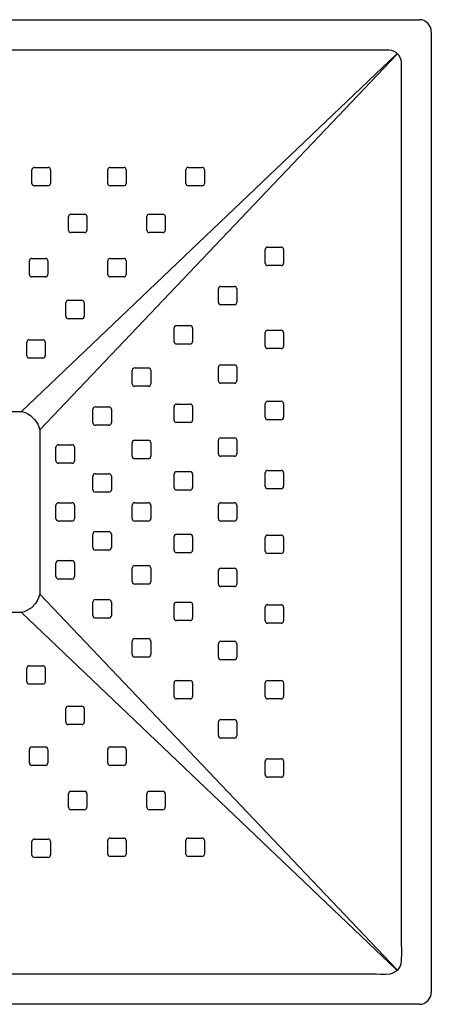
# Model space of a CAD drawing. Header units: millimetres. Extents: x -0.4 to 0.4, y -0.8 to 0.
# Tile 2 of 2: x 0.065 to 0.4, y -0.8 to 0. Entities that reach past the tile are written whole.
import ezdxf

# ---------------------------------------------------------------- set-up
doc = ezdxf.new("R2010")
doc.units = ezdxf.units.MM
doc.layers.add('BLOCKS', color=3, linetype='Continuous')

msp = doc.modelspace()

# ---------------------------------------------------------------- linework, layer by layer
at = {"layer": 'BLOCKS'}
for p, q in [((-0.39, 0), (0.39, 0)), ((0.4, -0.01), (0.4, -0.79)), ((0.37165, -0.02813), (0.06681, -0.31823)), ((0.37191, -0.02837), (0.08177, -0.33319)), ((0.07542, -0.133), (0.07542, -0.122)), ((0.07742, -0.12), (0.08842, -0.12)), ((0.09042, -0.122), (0.09042, -0.133)), ((0.13696, -0.133), (0.13696, -0.122)), ((0.13896, -0.12), (0.14996, -0.12)), ((0.15196, -0.122), (0.15196, -0.133)), ((0.20056, -0.133), (0.20056, -0.122)), ((0.20256, -0.12), (0.21356, -0.12)), ((0.21556, -0.122), (0.21556, -0.133)), ((0.08842, -0.135), (0.07742, -0.135)), ((0.14996, -0.135), (0.13896, -0.135)), ((0.21356, -0.135), (0.20256, -0.135)), ((0.10513, -0.171), (0.10513, -0.16)), ((0.10713, -0.158), (0.11813, -0.158)), ((0.12013, -0.16), (0.12013, -0.171)), ((0.16876, -0.171), (0.16876, -0.16)), ((0.17076, -0.158), (0.18176, -0.158)), ((0.18376, -0.16), (0.18376, -0.171)), ((0.11813, -0.173), (0.10713, -0.173)), ((0.18176, -0.173), (0.17076, -0.173)), ((0.26494, -0.19778), (0.26494, -0.18678)), ((0.26694, -0.18478), (0.27794, -0.18478)), ((0.27994, -0.18678), (0.27994, -0.19778)), ((0.07329, -0.207), (0.07329, -0.196)), ((0.07529, -0.194), (0.08629, -0.194)), ((0.08829, -0.196), (0.08829, -0.207)), ((0.13696, -0.207), (0.13696, -0.196)), ((0.13896, -0.194), (0.14996, -0.194)), ((0.15196, -0.196), (0.15196, -0.207)), ((0.27794, -0.19978), (0.26694, -0.19978)), ((0.08629, -0.209), (0.07529, -0.209)), ((0.14996, -0.209), (0.13896, -0.209)), ((0.22694, -0.22966), (0.22694, -0.21866)), ((0.22894, -0.21666), (0.23994, -0.21666)), ((0.24194, -0.21866), (0.24194, -0.22966)), ((0.10296, -0.241), (0.10296, -0.23)), ((0.10496, -0.228), (0.11596, -0.228)), ((0.11796, -0.23), (0.11796, -0.241)), ((0.23994, -0.23166), (0.22894, -0.23166)), ((0.11596, -0.243), (0.10496, -0.243)), ((0.19094, -0.26154), (0.19094, -0.25054)), ((0.19294, -0.24854), (0.20394, -0.24854)), ((0.20594, -0.25054), (0.20594, -0.26154)), ((0.26494, -0.26526), (0.26494, -0.25426)), ((0.26694, -0.25226), (0.27794, -0.25226)), ((0.27994, -0.25426), (0.27994, -0.26526)), ((0.07126, -0.273), (0.07126, -0.262)), ((0.07326, -0.26), (0.08426, -0.26)), ((0.08626, -0.262), (0.08626, -0.273)), ((0.20394, -0.26354), (0.19294, -0.26354)), ((0.27794, -0.26726), (0.26694, -0.26726)), ((0.08426, -0.275), (0.07326, -0.275)), ((0.15694, -0.29587), (0.15694, -0.28487)), ((0.15894, -0.28287), (0.16994, -0.28287)), ((0.17194, -0.28487), (0.17194, -0.29587)), ((0.22694, -0.29342), (0.22694, -0.28242)), ((0.22894, -0.28042), (0.23994, -0.28042)), ((0.24194, -0.28242), (0.24194, -0.29342)), ((0.23994, -0.29542), (0.22894, -0.29542)), ((0.16994, -0.29787), (0.15894, -0.29787)), ((0.26694, -0.31007), (0.27794, -0.31007)), ((-0.06681, -0.31823), (0.06681, -0.31823)), ((0.12494, -0.32754), (0.12494, -0.31654)), ((0.12694, -0.31454), (0.13794, -0.31454)), ((0.13994, -0.31654), (0.13994, -0.32754)), ((0.19094, -0.3253), (0.19094, -0.3143)), ((0.19294, -0.3123), (0.20394, -0.3123)), ((0.20594, -0.3143), (0.20594, -0.3253)), ((0.26494, -0.32307), (0.26494, -0.31207)), ((0.27994, -0.31207), (0.27994, -0.32307)), ((0.20394, -0.3273), (0.19294, -0.3273)), ((0.27794, -0.32507), (0.26694, -0.32507)), ((0.08177, -0.33319), (0.08177, -0.46681)), ((0.13794, -0.32954), (0.12694, -0.32954)), ((0.15694, -0.35472), (0.15694, -0.34372)), ((0.15894, -0.34172), (0.16994, -0.34172)), ((0.17194, -0.34372), (0.17194, -0.35472)), ((0.22694, -0.35272), (0.22694, -0.34172)), ((0.22894, -0.33972), (0.23994, -0.33972)), ((0.24194, -0.34172), (0.24194, -0.35272)), ((0.09494, -0.3584), (0.09494, -0.3474)), ((0.09694, -0.3454), (0.10794, -0.3454)), ((0.10994, -0.3474), (0.10994, -0.3584)), ((0.16994, -0.35672), (0.15894, -0.35672)), ((0.23994, -0.35472), (0.22894, -0.35472)), ((0.10794, -0.3604), (0.09694, -0.3604)), ((0.19294, -0.36715), (0.20394, -0.36715)), ((0.26694, -0.36616), (0.27794, -0.36616)), ((0.12494, -0.3819), (0.12494, -0.3709)), ((0.12694, -0.3689), (0.13794, -0.3689)), ((0.13994, -0.3709), (0.13994, -0.3819)), ((0.19094, -0.38015), (0.19094, -0.36915)), ((0.20594, -0.36915), (0.20594, -0.38015)), ((0.26494, -0.37916), (0.26494, -0.36816)), ((0.27994, -0.36816), (0.27994, -0.37916)), ((0.13794, -0.3839), (0.12694, -0.3839)), ((0.20394, -0.38215), (0.19294, -0.38215)), ((0.27794, -0.38116), (0.26694, -0.38116)), ((0.09494, -0.40544), (0.09494, -0.39444)), ((0.09694, -0.39244), (0.10794, -0.39244)), ((0.10994, -0.39444), (0.10994, -0.40544)), ((0.15694, -0.40546), (0.15694, -0.39446)), ((0.15894, -0.39246), (0.16994, -0.39246)), ((0.17194, -0.39446), (0.17194, -0.40546)), ((0.22694, -0.40546), (0.22694, -0.39446)), ((0.22894, -0.39246), (0.23994, -0.39246)), ((0.24194, -0.39446), (0.24194, -0.40546)), ((0.10794, -0.40744), (0.09694, -0.40744)), ((0.16994, -0.40746), (0.15894, -0.40746)), ((0.23994, -0.40746), (0.22894, -0.40746)), ((0.12694, -0.41594), (0.13794, -0.41594)), ((0.12494, -0.42894), (0.12494, -0.41794)), ((0.13994, -0.41794), (0.13994, -0.42894)), ((0.19094, -0.43107), (0.19094, -0.42007)), ((0.19294, -0.41807), (0.20394, -0.41807)), ((0.20594, -0.42007), (0.20594, -0.43107)), ((0.26494, -0.43174), (0.26494, -0.42074)), ((0.26694, -0.41874), (0.27794, -0.41874)), ((0.27994, -0.42074), (0.27994, -0.43174)), ((0.13794, -0.43094), (0.12694, -0.43094)), ((0.09694, -0.43944), (0.10794, -0.43944)), ((0.20394, -0.43307), (0.19294, -0.43307)), ((0.27794, -0.43374), (0.26694, -0.43374)), ((0.09494, -0.45244), (0.09494, -0.44144)), ((0.10994, -0.44144), (0.10994, -0.45244)), ((0.15694, -0.45657), (0.15694, -0.44557)), ((0.15894, -0.44357), (0.16994, -0.44357)), ((0.17194, -0.44557), (0.17194, -0.45657)), ((0.22694, -0.45865), (0.22694, -0.44765)), ((0.22894, -0.44565), (0.23994, -0.44565)), ((0.24194, -0.44765), (0.24194, -0.45865)), ((0.10794, -0.45444), (0.09694, -0.45444)), ((0.16994, -0.45857), (0.15894, -0.45857)), ((0.23994, -0.46065), (0.22894, -0.46065)), ((0.3719, -0.77162), (0.08177, -0.46681)), ((0.12694, -0.4712), (0.13794, -0.4712)), ((0.12494, -0.4842), (0.12494, -0.4732)), ((0.13994, -0.4732), (0.13994, -0.4842)), ((0.19094, -0.48624), (0.19094, -0.47524)), ((0.19294, -0.47324), (0.20394, -0.47324)), ((0.20594, -0.47524), (0.20594, -0.48624)), ((0.26494, -0.48836), (0.26494, -0.47736)), ((0.26694, -0.47536), (0.27794, -0.47536)), ((0.27994, -0.47736), (0.27994, -0.48836)), ((0.06681, -0.48177), (-0.06681, -0.48177)), ((0.37162, -0.7719), (0.06681, -0.48177)), ((0.13794, -0.4862), (0.12694, -0.4862)), ((0.20394, -0.48824), (0.19294, -0.48824)), ((0.27794, -0.49036), (0.26694, -0.49036)), ((0.15894, -0.5029), (0.16994, -0.5029)), ((0.15694, -0.5159), (0.15694, -0.5049)), ((0.17194, -0.5049), (0.17194, -0.5159)), ((0.22694, -0.51807), (0.22694, -0.50707)), ((0.22894, -0.50507), (0.23994, -0.50507)), ((0.24194, -0.50707), (0.24194, -0.51807)), ((0.16994, -0.5179), (0.15894, -0.5179)), ((0.07126, -0.53789), (0.07126, -0.52689)), ((0.07326, -0.52489), (0.08426, -0.52489)), ((0.08626, -0.52689), (0.08626, -0.53789)), ((0.23994, -0.52007), (0.22894, -0.52007)), ((0.08426, -0.53989), (0.07326, -0.53989)), ((0.19094, -0.5499), (0.19094, -0.5389)), ((0.19294, -0.5369), (0.20394, -0.5369)), ((0.20594, -0.5389), (0.20594, -0.5499)), ((0.26494, -0.5499), (0.26494, -0.5389)), ((0.26694, -0.5369), (0.27794, -0.5369)), ((0.27994, -0.5389), (0.27994, -0.5499)), ((0.20394, -0.5519), (0.19294, -0.5519)), ((0.27794, -0.5519), (0.26694, -0.5519)), ((0.10296, -0.57074), (0.10296, -0.55974)), ((0.10496, -0.55774), (0.11596, -0.55774)), ((0.11796, -0.55974), (0.11796, -0.57074)), ((0.11596, -0.57274), (0.10496, -0.57274)), ((0.22694, -0.5817), (0.22694, -0.5707)), ((0.22894, -0.5687), (0.23994, -0.5687)), ((0.24194, -0.5707), (0.24194, -0.5817)), ((0.23994, -0.5837), (0.22894, -0.5837)), ((0.07529, -0.59089), (0.08629, -0.59089)), ((0.13896, -0.59089), (0.14996, -0.59089)), ((0.07329, -0.60389), (0.07329, -0.59289)), ((0.08829, -0.59289), (0.08829, -0.60389)), ((0.13696, -0.60389), (0.13696, -0.59289)), ((0.15196, -0.59289), (0.15196, -0.60389)), ((0.08629, -0.60589), (0.07529, -0.60589)), ((0.14996, -0.60589), (0.13896, -0.60589)), ((0.26494, -0.6135), (0.26494, -0.6025)), ((0.26694, -0.6005), (0.27794, -0.6005)), ((0.27994, -0.6025), (0.27994, -0.6135)), ((0.27794, -0.6155), (0.26694, -0.6155)), ((0.10513, -0.63989), (0.10513, -0.62889)), ((0.10713, -0.62689), (0.11813, -0.62689)), ((0.12013, -0.62889), (0.12013, -0.63989)), ((0.16876, -0.63989), (0.16876, -0.62889)), ((0.17076, -0.62689), (0.18176, -0.62689)), ((0.18376, -0.62889), (0.18376, -0.63989)), ((0.11813, -0.64189), (0.10713, -0.64189)), ((0.18176, -0.64189), (0.17076, -0.64189)), ((0.07542, -0.67874), (0.07542, -0.66774)), ((0.07742, -0.66574), (0.08842, -0.66574)), ((0.09042, -0.66774), (0.09042, -0.67874)), ((0.13696, -0.67789), (0.13696, -0.66689)), ((0.13896, -0.66489), (0.14996, -0.66489)), ((0.15196, -0.66689), (0.15196, -0.67789)), ((0.20056, -0.67789), (0.20056, -0.66689)), ((0.20256, -0.66489), (0.21356, -0.66489)), ((0.21556, -0.66689), (0.21556, -0.67789)), ((0.14996, -0.67989), (0.13896, -0.67989)), ((0.21356, -0.67989), (0.20256, -0.67989)), ((0.08842, -0.68074), (0.07742, -0.68074)), ((0.39, -0.8), (-0.39, -0.8))]:
    msp.add_line(p, q, dxfattribs=at)
at = {"layer": 'BLOCKS', "flags": 128}
for points in [[(-0.37219, -0.02745), (-0.37159, -0.02691), (-0.36842, -0.02509), (-0.36665, -0.02458), (-0.36483, -0.02438), (-0.35281, -0.02438), (-0.31737, -0.02438), (-0.24317, -0.02438), (-0.08789, -0.02438), (-0.02218, -0.02438), (0.27168, -0.02438), (0.34514, -0.02438), (0.36351, -0.02438), (0.3656, -0.02445), (0.36766, -0.02484), (0.3696, -0.02562), (0.37138, -0.02674), (0.37219, -0.02745)], [(0.37219, -0.02745), (0.37225, -0.02749), (0.37238, -0.02762), (0.37249, -0.02774), (0.37255, -0.02781)], [(0.37255, -0.02781), (0.37322, -0.02857), (0.37442, -0.03047), (0.37523, -0.03257), (0.37558, -0.03475), (0.37562, -0.03697), (0.37562, -0.04619), (0.37562, -0.0655), (0.37562, -0.10596), (0.37562, -0.1835), (0.37562, -0.50829), (0.37562, -0.68559), (0.37562, -0.7492), (0.37569, -0.75716), (0.37561, -0.76512), (0.37532, -0.76712), (0.37465, -0.76904), (0.37255, -0.77219)], [(0.06681, -0.31823), (0.06681, -0.31823), (0.06975, -0.31921), (0.07209, -0.32029), (0.07428, -0.32164), (0.07782, -0.325), (0.08012, -0.3287), (0.08101, -0.33092), (0.08177, -0.33319), (0.08177, -0.33319)], [(0.08177, -0.46681), (0.08177, -0.46681), (0.08079, -0.46975), (0.07971, -0.47209), (0.07836, -0.47428), (0.075, -0.47782), (0.0713, -0.48012), (0.06908, -0.48101), (0.06681, -0.48177), (0.06681, -0.48177)], [(0.37219, -0.77255), (0.36988, -0.77424), (0.36649, -0.77546), (0.36276, -0.77582), (0.359, -0.77574), (0.35523, -0.77562), (-0.07064, -0.77562), (-0.0804, -0.77562), (-0.23563, -0.77562), (-0.30978, -0.77562), (-0.34519, -0.77562), (-0.3621, -0.77562), (-0.36477, -0.77561), (-0.3674, -0.77524), (-0.3692, -0.77458), (-0.37087, -0.77363), (-0.37219, -0.77255)], [(0.37255, -0.77219), (0.37251, -0.77225), (0.37238, -0.77238), (0.37226, -0.77249), (0.37219, -0.77255)]]:
    msp.add_lwpolyline(points, dxfattribs=at)
at = {"layer": 'BLOCKS'}
for centre, radius, start, end in [((0.39, -0.01), 0.01, 0, 90), ((0.07742, -0.122), 0.002, 90, 180), ((0.08842, -0.122), 0.002, 0, 90), ((0.13896, -0.122), 0.002, 90, 180), ((0.14996, -0.122), 0.002, 0, 90), ((0.20256, -0.122), 0.002, 90, 180), ((0.21356, -0.122), 0.002, 0, 90), ((0.07742, -0.133), 0.002, 180, 270), ((0.08842, -0.133), 0.002, 270, 0), ((0.13896, -0.133), 0.002, 180, 270), ((0.14996, -0.133), 0.002, 270, 0), ((0.20256, -0.133), 0.002, 180, 270), ((0.21356, -0.133), 0.002, 270, 0), ((0.10713, -0.16), 0.002, 90, 180), ((0.11813, -0.16), 0.002, 0, 90), ((0.17076, -0.16), 0.002, 90, 180), ((0.18176, -0.16), 0.002, 0, 90), ((0.10713, -0.171), 0.002, 180, 270), ((0.11813, -0.171), 0.002, 270, 0), ((0.17076, -0.171), 0.002, 180, 270), ((0.18176, -0.171), 0.002, 270, 0), ((0.26694, -0.18678), 0.002, 90, 180), ((0.27794, -0.18678), 0.002, 0, 90), ((0.07529, -0.196), 0.002, 90, 180), ((0.08629, -0.196), 0.002, 0, 90), ((0.13896, -0.196), 0.002, 90, 180), ((0.14996, -0.196), 0.002, 0, 90), ((0.26694, -0.19778), 0.002, 180, 270), ((0.27794, -0.19778), 0.002, 270, 0), ((0.07529, -0.207), 0.002, 180, 270), ((0.08629, -0.207), 0.002, 270, 0), ((0.13896, -0.207), 0.002, 180, 270), ((0.14996, -0.207), 0.002, 270, 0), ((0.22894, -0.21866), 0.002, 90, 180), ((0.23994, -0.21866), 0.002, 0, 90), ((0.10496, -0.23), 0.002, 90, 180), ((0.11596, -0.23), 0.002, 0, 90), ((0.22894, -0.22966), 0.002, 180, 270), ((0.23994, -0.22966), 0.002, 270, 0), ((0.10496, -0.241), 0.002, 180, 270), ((0.11596, -0.241), 0.002, 270, 0), ((0.19294, -0.25054), 0.002, 90, 180), ((0.20394, -0.25054), 0.002, 0, 90), ((0.26694, -0.25426), 0.002, 90, 180), ((0.27794, -0.25426), 0.002, 0, 90), ((0.07326, -0.262), 0.002, 90, 180), ((0.08426, -0.262), 0.002, 0, 90), ((0.19294, -0.26154), 0.002, 180, 270), ((0.20394, -0.26154), 0.002, 270, 0), ((0.26694, -0.26526), 0.002, 180, 270), ((0.27794, -0.26526), 0.002, 270, 0), ((0.07326, -0.273), 0.002, 180, 270), ((0.08426, -0.273), 0.002, 270, 0), ((0.15894, -0.28487), 0.002, 90, 180), ((0.16994, -0.28487), 0.002, 0, 90), ((0.22894, -0.28242), 0.002, 90, 180), ((0.23994, -0.28242), 0.002, 0, 90), ((0.15894, -0.29587), 0.002, 180, 270), ((0.16994, -0.29587), 0.002, 270, 0), ((0.22894, -0.29342), 0.002, 180, 270), ((0.23994, -0.29342), 0.002, 270, 0), ((0.26694, -0.31207), 0.002, 90, 180), ((0.27794, -0.31207), 0.002, 0, 90), ((0.12694, -0.31654), 0.002, 90, 180), ((0.13794, -0.31654), 0.002, 0, 90), ((0.19294, -0.3143), 0.002, 90, 180), ((0.20394, -0.3143), 0.002, 0, 90), ((0.12694, -0.32754), 0.002, 180, 270), ((0.13794, -0.32754), 0.002, 270, 0), ((0.19294, -0.3253), 0.002, 180, 270), ((0.20394, -0.3253), 0.002, 270, 0), ((0.26694, -0.32307), 0.002, 180, 270), ((0.27794, -0.32307), 0.002, 270, 0), ((0.15894, -0.34372), 0.002, 90, 180), ((0.16994, -0.34372), 0.002, 0, 90), ((0.22894, -0.34172), 0.002, 90, 180), ((0.23994, -0.34172), 0.002, 0, 90), ((0.09694, -0.3474), 0.002, 90, 180), ((0.10794, -0.3474), 0.002, 0, 90), ((0.09694, -0.3584), 0.002, 180, 270), ((0.10794, -0.3584), 0.002, 270, 0), ((0.15894, -0.35472), 0.002, 180, 270), ((0.16994, -0.35472), 0.002, 270, 0), ((0.22894, -0.35272), 0.002, 180, 270), ((0.23994, -0.35272), 0.002, 270, 0), ((0.19294, -0.36915), 0.002, 90, 180), ((0.20394, -0.36915), 0.002, 0, 90), ((0.26694, -0.36816), 0.002, 90, 180), ((0.27794, -0.36816), 0.002, 0, 90), ((0.12694, -0.3709), 0.002, 90, 180), ((0.13794, -0.3709), 0.002, 0, 90), ((0.12694, -0.3819), 0.002, 180, 270), ((0.13794, -0.3819), 0.002, 270, 0), ((0.19294, -0.38015), 0.002, 180, 270), ((0.20394, -0.38015), 0.002, 270, 0), ((0.26694, -0.37916), 0.002, 180, 270), ((0.27794, -0.37916), 0.002, 270, 0), ((0.09694, -0.39444), 0.002, 90, 180), ((0.10794, -0.39444), 0.002, 0, 90), ((0.15894, -0.39446), 0.002, 90, 180), ((0.16994, -0.39446), 0.002, 0, 90), ((0.22894, -0.39446), 0.002, 90, 180), ((0.23994, -0.39446), 0.002, 0, 90), ((0.09694, -0.40544), 0.002, 180, 270), ((0.10794, -0.40544), 0.002, 270, 0), ((0.15894, -0.40546), 0.002, 180, 270), ((0.16994, -0.40546), 0.002, 270, 0), ((0.22894, -0.40546), 0.002, 180, 270), ((0.23994, -0.40546), 0.002, 270, 0), ((0.12694, -0.41794), 0.002, 90, 180), ((0.13794, -0.41794), 0.002, 0, 90), ((0.19294, -0.42007), 0.002, 90, 180), ((0.20394, -0.42007), 0.002, 0, 90), ((0.26694, -0.42074), 0.002, 90, 180), ((0.27794, -0.42074), 0.002, 0, 90), ((0.12694, -0.42894), 0.002, 180, 270), ((0.13794, -0.42894), 0.002, 270, 0), ((0.19294, -0.43107), 0.002, 180, 270), ((0.20394, -0.43107), 0.002, 270, 0), ((0.26694, -0.43174), 0.002, 180, 270), ((0.27794, -0.43174), 0.002, 270, 0), ((0.09694, -0.44144), 0.002, 90, 180), ((0.10794, -0.44144), 0.002, 0, 90), ((0.15894, -0.44557), 0.002, 90, 180), ((0.16994, -0.44557), 0.002, 0, 90), ((0.22894, -0.44765), 0.002, 90, 180), ((0.23994, -0.44765), 0.002, 0, 90), ((0.09694, -0.45244), 0.002, 180, 270), ((0.10794, -0.45244), 0.002, 270, 0), ((0.15894, -0.45657), 0.002, 180, 270), ((0.16994, -0.45657), 0.002, 270, 0), ((0.22894, -0.45865), 0.002, 180, 270), ((0.23994, -0.45865), 0.002, 270, 0), ((0.12694, -0.4732), 0.002, 90, 180), ((0.13794, -0.4732), 0.002, 0, 90), ((0.19294, -0.47524), 0.002, 90, 180), ((0.20394, -0.47524), 0.002, 0, 90), ((0.26694, -0.47736), 0.002, 90, 180), ((0.27794, -0.47736), 0.002, 0, 90), ((0.12694, -0.4842), 0.002, 180, 270), ((0.13794, -0.4842), 0.002, 270, 0), ((0.19294, -0.48624), 0.002, 180, 270), ((0.20394, -0.48624), 0.002, 270, 0), ((0.26694, -0.48836), 0.002, 180, 270), ((0.27794, -0.48836), 0.002, 270, 0), ((0.15894, -0.5049), 0.002, 90, 180), ((0.16994, -0.5049), 0.002, 0, 90), ((0.22894, -0.50707), 0.002, 90, 180), ((0.23994, -0.50707), 0.002, 0, 90), ((0.15894, -0.5159), 0.002, 180, 270), ((0.16994, -0.5159), 0.002, 270, 0), ((0.22894, -0.51807), 0.002, 180, 270), ((0.23994, -0.51807), 0.002, 270, 0), ((0.07326, -0.52689), 0.002, 90, 180), ((0.08426, -0.52689), 0.002, 0, 90), ((0.07326, -0.53789), 0.002, 180, 270), ((0.08426, -0.53789), 0.002, 270, 0), ((0.19294, -0.5389), 0.002, 90, 180), ((0.20394, -0.5389), 0.002, 0, 90), ((0.26694, -0.5389), 0.002, 90, 180), ((0.27794, -0.5389), 0.002, 0, 90), ((0.19294, -0.5499), 0.002, 180, 270), ((0.20394, -0.5499), 0.002, 270, 0), ((0.26694, -0.5499), 0.002, 180, 270), ((0.27794, -0.5499), 0.002, 270, 0), ((0.10496, -0.55974), 0.002, 90, 180), ((0.11596, -0.55974), 0.002, 0, 90), ((0.10496, -0.57074), 0.002, 180, 270), ((0.11596, -0.57074), 0.002, 270, 0), ((0.22894, -0.5707), 0.002, 90, 180), ((0.23994, -0.5707), 0.002, 0, 90), ((0.22894, -0.5817), 0.002, 180, 270), ((0.23994, -0.5817), 0.002, 270, 0), ((0.07529, -0.59289), 0.002, 90, 180), ((0.08629, -0.59289), 0.002, 0, 90), ((0.13896, -0.59289), 0.002, 90, 180), ((0.14996, -0.59289), 0.002, 0, 90), ((0.07529, -0.60389), 0.002, 180, 270), ((0.08629, -0.60389), 0.002, 270, 0), ((0.13896, -0.60389), 0.002, 180, 270), ((0.14996, -0.60389), 0.002, 270, 0), ((0.26694, -0.6025), 0.002, 90, 180), ((0.27794, -0.6025), 0.002, 0, 90), ((0.26694, -0.6135), 0.002, 180, 270), ((0.27794, -0.6135), 0.002, 270, 0), ((0.10713, -0.62889), 0.002, 90, 180), ((0.11813, -0.62889), 0.002, 0, 90), ((0.17076, -0.62889), 0.002, 90, 180), ((0.18176, -0.62889), 0.002, 0, 90), ((0.10713, -0.63989), 0.002, 180, 270), ((0.11813, -0.63989), 0.002, 270, 0), ((0.17076, -0.63989), 0.002, 180, 270), ((0.18176, -0.63989), 0.002, 270, 0), ((0.07742, -0.66774), 0.002, 90, 180), ((0.08842, -0.66774), 0.002, 0, 90), ((0.13896, -0.66689), 0.002, 90, 180), ((0.14996, -0.66689), 0.002, 0, 90), ((0.20256, -0.66689), 0.002, 90, 180), ((0.21356, -0.66689), 0.002, 0, 90), ((0.07742, -0.67874), 0.002, 180, 270), ((0.08842, -0.67874), 0.002, 270, 0), ((0.13896, -0.67789), 0.002, 180, 270), ((0.14996, -0.67789), 0.002, 270, 0), ((0.20256, -0.67789), 0.002, 180, 270), ((0.21356, -0.67789), 0.002, 270, 0), ((0.39, -0.79), 0.01, 270, 0)]:
    msp.add_arc(centre, radius, start, end, dxfattribs=at)

doc.saveas('drawing.dxf')
